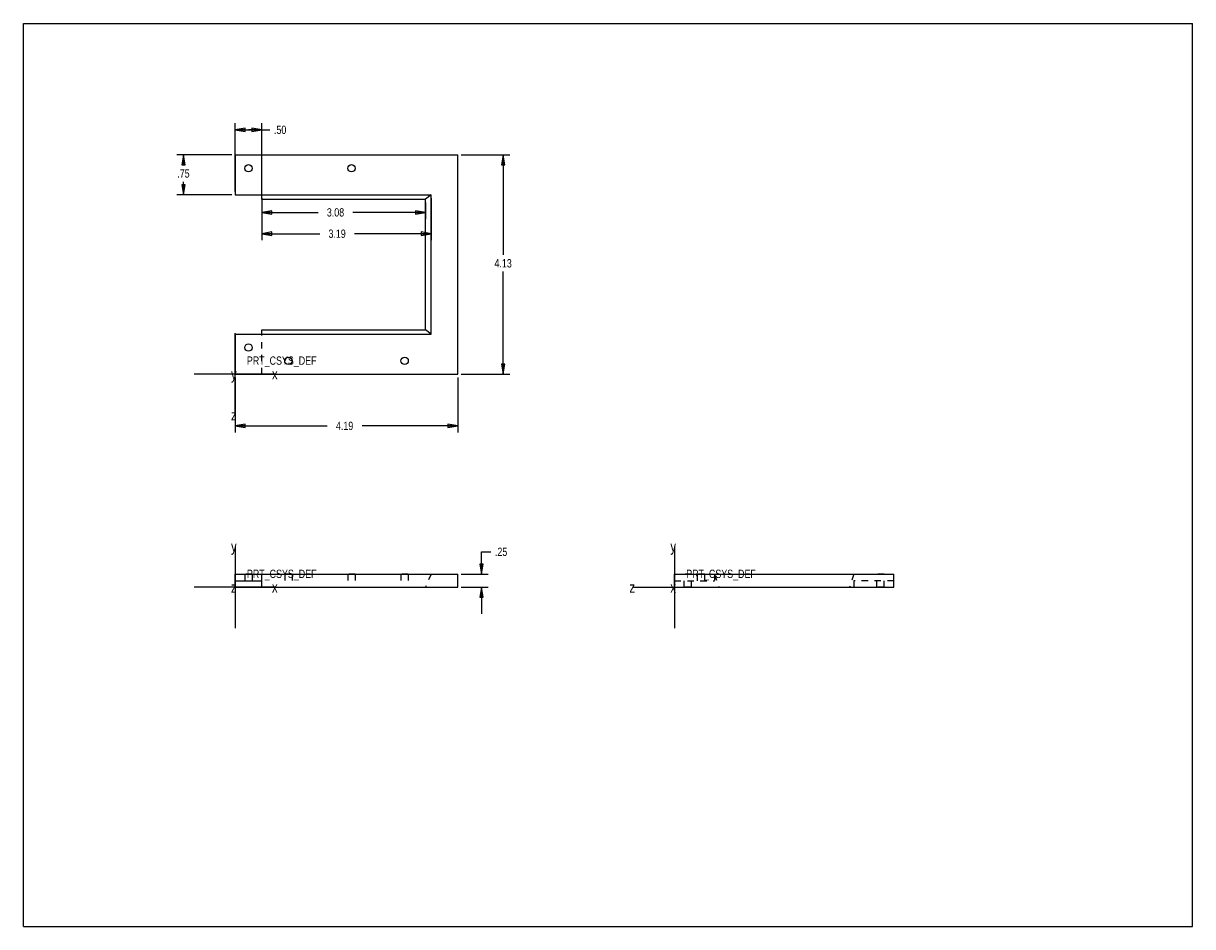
# Model space of a CAD drawing. Header units: inches. Extents: x 0 to 22, y 0 to 17.
import ezdxf

# ---------------------------------------------------------------- set-up
doc = ezdxf.new("R2010")
doc.units = ezdxf.units.IN
doc.header["$LTSCALE"] = 1.21
doc.header["$MEASUREMENT"] = 0
doc.linetypes.add('HIDDEN', pattern=[0.2, 0.1, -0.1])
doc.layers.get('0').update_dxf_attribs({"linetype": 'CONTINUOUS'})
for name, color, linetype in [('02___PRT_ALL_AXES', 7, 'CONTINUOUS'), ('05___PRT_ALL_DTM_CSYS', 7, 'CONTINUOUS'), ('DEFAULT_2', 8, 'HIDDEN')]:
    doc.layers.add(name, color=color, linetype=linetype)
doc.styles.get("Standard").update_dxf_attribs({"font": 'txt', "width": 0.8})
doc.dimstyles.new('DIMSTYLE_1', dxfattribs={"dimtxt": 0.15625, "dimasz": 0.1875, "dimexe": 0.125, "dimexo": 0.0625, "dimgap": 0.078125, "dimtad": 0, "dimtih": 1, "dimtoh": 1, "dimzin": 4, "dimdsep": 46, "dimtxsty": 'Standard', "dimblk": 'CLOSED', "dimblk1": 'CLOSED', "dimblk2": 'CLOSED', "dimcen": 0.09, "dimadec": 0, "dimazin": 0, "dimtfac": 1, "dimtofl": 0, "dimtmove": 0, "dimatfit": 3, "dimldrblk": 'CLOSED', "dimfxl": 1, "dimtolj": 1, "dimtzin": 4, "dimarcsym": 0})

# ---------------------------------------------------------------- blocks, each defined once
blk = doc.blocks.new('_CLOSED')
at = {"color": 0, "linetype": 'ByBlock'}
for p, q in [((0, 0), (-1, 0.17)), ((-1, 0.17), (-1, -0.17)), ((-1, -0.17), (0, 0)), ((-1, 0), (0, 0))]:
    blk.add_line(p, q, dxfattribs=at)
blk = doc.blocks.new('*D1')
at = {"color": 2, "linetype": 'Continuous', "transparency": 16777216}
for p, q in [((3.924, 14.523), (2.887, 14.523)), ((3.012, 14.523), (3.012, 14.331)), ((3.012, 13.773), (3.012, 14.018)), ((3.924, 13.773), (2.887, 13.773))]:
    blk.add_line(p, q, dxfattribs=at)
at = {"color": 2, "linetype": 'Continuous', "transparency": 16777216, "xscale": 0.1875, "yscale": 0.1875, "zscale": 0.1875}
for p, rotation in [((3.012, 14.523), 90), ((3.012, 13.773), 270)]:
    blk.add_blockref('_CLOSED', p, dxfattribs=dict(at, rotation=rotation))
at = {"color": 2, "linetype": 'Continuous', "transparency": 16777216, "insert": (3.012, 14.253), "char_height": 0.1562, "width": 0.375, "attachment_point": 2, "line_spacing_factor": 0.9}
blk.add_mtext('.75', dxfattribs=at)
blk = doc.blocks.new('*D2')
at = {"color": 2, "linetype": 'Continuous', "transparency": 16777216}
for p, q in [((3.986, 13.836), (3.986, 15.122)), ((3.986, 14.997), (4.236, 14.997)), ((4.486, 14.997), (4.236, 14.997)), ((4.236, 14.997), (4.637, 14.997)), ((4.486, 13.836), (4.486, 15.122))]:
    blk.add_line(p, q, dxfattribs=at)
at = {"color": 2, "linetype": 'Continuous', "transparency": 16777216, "xscale": 0.1875, "yscale": 0.1875, "zscale": 0.1875, "rotation": 180}
blk.add_blockref('_CLOSED', (3.986, 14.997), dxfattribs=at)
at = {"color": 2, "linetype": 'Continuous', "transparency": 16777216, "xscale": 0.1875, "yscale": 0.1875, "zscale": 0.1875}
blk.add_blockref('_CLOSED', (4.486, 14.997), dxfattribs=at)
at = {"color": 2, "linetype": 'Continuous', "transparency": 16777216, "insert": (4.715, 15.075), "char_height": 0.1562, "width": 0.375, "attachment_point": 1, "line_spacing_factor": 0.9}
blk.add_mtext('.50', dxfattribs=at)
blk = doc.blocks.new('*D3')
at = {"color": 2, "linetype": 'Continuous', "transparency": 16777216}
for p, q in [((8.622, 6.636), (8.622, 7.054)), ((8.622, 7.054), (8.794, 7.054)), ((8.236, 6.636), (8.747, 6.636)), ((8.236, 6.386), (8.747, 6.386)), ((8.622, 6.386), (8.622, 5.886))]:
    blk.add_line(p, q, dxfattribs=at)
at = {"color": 2, "linetype": 'Continuous', "transparency": 16777216, "xscale": 0.1875, "yscale": 0.1875, "zscale": 0.1875}
for p, rotation in [((8.622, 6.636), 270), ((8.622, 6.386), 90)]:
    blk.add_blockref('_CLOSED', p, dxfattribs=dict(at, rotation=rotation))
at = {"color": 2, "linetype": 'Continuous', "transparency": 16777216, "insert": (8.872, 7.132), "char_height": 0.1562, "width": 0.375, "attachment_point": 1, "line_spacing_factor": 0.9}
blk.add_mtext('.25', dxfattribs=at)
blk = doc.blocks.new('*D4')
at = {"color": 2, "linetype": 'Continuous', "transparency": 16777216}
for p, q in [((8.236, 14.523), (9.152, 14.523)), ((9.027, 14.523), (9.027, 12.641)), ((9.027, 10.398), (9.027, 12.329)), ((8.236, 10.398), (9.152, 10.398))]:
    blk.add_line(p, q, dxfattribs=at)
at = {"color": 2, "linetype": 'Continuous', "transparency": 16777216, "xscale": 0.1875, "yscale": 0.1875, "zscale": 0.1875}
for p, rotation in [((9.027, 14.523), 90), ((9.027, 10.398), 270)]:
    blk.add_blockref('_CLOSED', p, dxfattribs=dict(at, rotation=rotation))
at = {"color": 2, "linetype": 'Continuous', "transparency": 16777216, "insert": (9.027, 12.563), "char_height": 0.1562, "width": 0.5, "attachment_point": 2, "line_spacing_factor": 0.9}
blk.add_mtext('4.13', dxfattribs=at)
blk = doc.blocks.new('*D5')
at = {"color": 2, "linetype": 'Continuous', "transparency": 16777216}
for p, q in [((3.986, 10.336), (3.986, 9.3)), ((8.174, 10.336), (8.174, 9.3)), ((3.986, 9.425), (5.716, 9.425)), ((8.174, 9.425), (6.372, 9.425))]:
    blk.add_line(p, q, dxfattribs=at)
at = {"color": 2, "linetype": 'Continuous', "transparency": 16777216, "xscale": 0.1875, "yscale": 0.1875, "zscale": 0.1875, "rotation": 180}
blk.add_blockref('_CLOSED', (3.986, 9.425), dxfattribs=at)
at = {"color": 2, "linetype": 'Continuous', "transparency": 16777216, "xscale": 0.1875, "yscale": 0.1875, "zscale": 0.1875}
blk.add_blockref('_CLOSED', (8.174, 9.425), dxfattribs=at)
at = {"color": 2, "linetype": 'Continuous', "transparency": 16777216, "insert": (6.044, 9.503), "char_height": 0.1562, "width": 0.5, "attachment_point": 2, "line_spacing_factor": 0.9}
blk.add_mtext('4.19', dxfattribs=at)
blk = doc.blocks.new('*D6')
at = {"color": 2, "linetype": 'Continuous', "transparency": 16777216}
for p, q in [((4.486, 13.628), (4.486, 13.318)), ((4.486, 13.443), (5.545, 13.443)), ((7.564, 13.443), (6.201, 13.443)), ((7.564, 13.628), (7.564, 13.318))]:
    blk.add_line(p, q, dxfattribs=at)
at = {"color": 2, "linetype": 'Continuous', "transparency": 16777216, "xscale": 0.1875, "yscale": 0.1875, "zscale": 0.1875, "rotation": 180}
blk.add_blockref('_CLOSED', (4.486, 13.443), dxfattribs=at)
at = {"color": 2, "linetype": 'Continuous', "transparency": 16777216, "xscale": 0.1875, "yscale": 0.1875, "zscale": 0.1875}
blk.add_blockref('_CLOSED', (7.564, 13.443), dxfattribs=at)
at = {"color": 2, "linetype": 'Continuous', "transparency": 16777216, "insert": (5.873, 13.521), "char_height": 0.1562, "width": 0.5, "attachment_point": 2, "line_spacing_factor": 0.9}
blk.add_mtext('3.08', dxfattribs=at)
blk = doc.blocks.new('*D7')
at = {"color": 2, "linetype": 'Continuous', "transparency": 16777216}
for p, q in [((4.486, 13.711), (4.486, 12.917)), ((7.674, 13.711), (7.674, 12.917)), ((4.486, 13.042), (5.575, 13.042)), ((7.674, 13.042), (6.231, 13.042))]:
    blk.add_line(p, q, dxfattribs=at)
at = {"color": 2, "linetype": 'Continuous', "transparency": 16777216, "xscale": 0.1875, "yscale": 0.1875, "zscale": 0.1875, "rotation": 180}
blk.add_blockref('_CLOSED', (4.486, 13.042), dxfattribs=at)
at = {"color": 2, "linetype": 'Continuous', "transparency": 16777216, "xscale": 0.1875, "yscale": 0.1875, "zscale": 0.1875}
blk.add_blockref('_CLOSED', (7.674, 13.042), dxfattribs=at)
at = {"color": 2, "linetype": 'Continuous', "transparency": 16777216, "insert": (5.903, 13.12), "char_height": 0.1562, "width": 0.5, "attachment_point": 2, "line_spacing_factor": 0.9}
blk.add_mtext('3.19', dxfattribs=at)

msp = doc.modelspace()

# ---------------------------------------------------------------- linework, layer by layer
at = {"color": 7, "linetype": 'Continuous'}
for p, q in [((0, 0), (0, 17)), ((0, 17), (22, 17)), ((22, 0), (22, 17)), ((3.986, 14.523), (3.986, 13.773)), ((3.986, 14.523), (8.174, 14.523)), ((4.486, 13.69), (4.486, 14.523)), ((8.174, 10.398), (8.174, 14.523)), ((3.986, 13.773), (7.674, 13.773)), ((7.674, 13.773), (7.564, 13.69)), ((7.564, 11.232), (7.564, 13.69)), ((7.674, 11.148), (7.674, 13.773)), ((7.674, 11.148), (7.564, 11.232)), ((3.986, 10.398), (8.174, 10.398)), ((3.986, 6.386), (3.986, 6.636)), ((3.986, 6.636), (8.174, 6.636)), ((8.174, 6.386), (8.174, 6.636)), ((12.252, 6.386), (12.252, 6.636)), ((12.252, 6.636), (16.377, 6.636)), ((16.377, 6.386), (16.377, 6.636)), ((3.986, 6.511), (4.486, 6.511)), ((4.486, 6.386), (4.486, 6.511)), ((4.486, 6.386), (8.174, 6.386)), ((12.252, 6.386), (16.377, 6.386)), ((0, 0), (22, 0))]:
    msp.add_line(p, q, dxfattribs=at)
msp.add_circle((4.236, 14.273), 0.069, dxfattribs=at)
at = {"layer": '02___PRT_ALL_AXES', "color": 7, "linetype": 'Continuous'}
for p, q in [((4.486, 13.69), (7.564, 13.69)), ((4.486, 11.148), (4.486, 11.232)), ((4.486, 11.232), (7.564, 11.232)), ((3.986, 11.148), (3.986, 10.398)), ((3.986, 11.148), (7.674, 11.148)), ((3.986, 6.386), (4.486, 6.386))]:
    msp.add_line(p, q, dxfattribs=at)
at = {"layer": '02___PRT_ALL_AXES', "color": 8, "linetype": 'HIDDEN'}
for p, q in [((4.305, 6.636), (4.167, 6.636)), ((4.917, 6.636), (4.917, 6.386)), ((5.055, 6.636), (4.917, 6.636)), ((5.055, 6.636), (5.055, 6.386)), ((6.105, 6.636), (6.105, 6.386)), ((6.243, 6.636), (6.105, 6.636)), ((6.243, 6.636), (6.243, 6.386)), ((7.243, 6.636), (7.105, 6.636)), ((7.105, 6.636), (7.105, 6.386)), ((7.243, 6.636), (7.243, 6.386)), ((12.433, 6.386), (12.433, 6.636)), ((12.571, 6.636), (12.433, 6.636)), ((12.571, 6.386), (12.571, 6.636)), ((12.683, 6.511), (12.683, 6.636)), ((12.821, 6.636), (12.683, 6.636)), ((12.821, 6.511), (12.821, 6.636)), ((16.196, 6.636), (16.058, 6.636)), ((16.058, 6.386), (16.058, 6.636)), ((16.196, 6.386), (16.196, 6.636)), ((4.486, 6.386), (7.564, 6.386)), ((12.571, 6.386), (12.433, 6.386)), ((16.196, 6.386), (16.058, 6.386))]:
    msp.add_line(p, q, dxfattribs=at)
at = {"layer": '02___PRT_ALL_AXES', "color": 7, "linetype": 'Continuous'}
for centre in [(6.174, 14.273), (4.236, 10.898), (4.986, 10.648), (7.174, 10.648)]:
    msp.add_circle(centre, 0.069, dxfattribs=at)
at = {"layer": '05___PRT_ALL_DTM_CSYS', "color": 7, "linetype": 'Continuous'}
for p, q in [((3.986, 9.628), (3.986, 11.168)), ((4.756, 10.398), (3.216, 10.398)), ((3.986, 7.156), (3.986, 5.616)), ((12.252, 7.156), (12.252, 5.616)), ((4.756, 6.386), (3.216, 6.386)), ((11.482, 6.386), (13.022, 6.386))]:
    msp.add_line(p, q, dxfattribs=at)
at = {"layer": 'DEFAULT_2', "color": 8, "linetype": 'HIDDEN'}
for p, q in [((4.486, 10.398), (4.486, 11.148)), ((4.167, 6.636), (4.167, 6.386)), ((4.305, 6.636), (4.305, 6.386)), ((4.486, 6.511), (4.486, 6.636)), ((7.674, 6.636), (7.564, 6.386)), ((13.002, 6.636), (13.002, 6.511)), ((13.002, 6.636), (13.086, 6.386)), ((15.627, 6.636), (15.544, 6.386)), ((12.252, 6.511), (13.002, 6.511)), ((16.377, 6.511), (15.627, 6.511)), ((15.627, 6.511), (15.627, 6.386))]:
    msp.add_line(p, q, dxfattribs=at)

# ---------------------------------------------------------------- texts
at = {"layer": '05___PRT_ALL_DTM_CSYS', "color": 7, "linetype": 'Continuous', "char_height": 0.15625, "width": 1.5, "attachment_point": 1, "line_spacing_factor": 0.9}
for insert in [(4.206, 10.731), (4.206, 6.718), (12.472, 6.718)]:
    msp.add_mtext('PRT_CSYS_DEF', dxfattribs=dict(at, insert=insert))
at = {"layer": '05___PRT_ALL_DTM_CSYS', "color": 9, "linetype": 'Continuous', "char_height": 0.199, "width": 0.15911, "attachment_point": 1, "line_spacing_factor": 0.9}
for s, insert in [('y', (3.907, 10.498)), ('x', (4.677, 10.498)), ('z', (3.907, 9.728)), ('y', (3.907, 7.256)), ('y', (12.173, 7.256)), ('z', (3.907, 6.486)), ('x', (4.677, 6.486)), ('z', (11.403, 6.486)), ('x', (12.173, 6.486))]:
    msp.add_mtext(s, dxfattribs=dict(at, insert=insert))

# ---------------------------------------------------------------- dimensions: what is measured, and where the dimension line sits
at = {"color": 2, "linetype": 'Continuous'}
for base, p1, p2, angle, picture, middle in [((3.986, 14.997), (4.486, 13.773), (3.986, 13.773), 180, '*D2', (4.915, 14.997)), ((3.012, 13.773), (3.986, 14.523), (3.986, 13.773), 270, '*D1', (3.027, 14.175)), ((9.026785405, 14.523469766), (8.173989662, 10.398469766), (8.173989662, 14.523469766), 90, '*D4', (9.030691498, 12.484932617)), ((8.622, 6.636), (8.174, 6.386), (8.174, 6.636), 90, '*D3', (9.075, 7.054))]:
    dim = msp.add_linear_dim(base=base, p1=p1, p2=p2, angle=angle, dimstyle='DIMSTYLE_1', dxfattribs=at)
    dim.commit()
    dim.dimension.update_dxf_attribs({"geometry": picture, "text_midpoint": middle, "dimtype": 160})
for base, p1, p2, picture, middle in [((7.674, 13.042), (4.486, 13.773), (7.674, 13.773), '*D7', (5.903, 13.042)), ((7.564, 13.443), (4.486, 13.69), (7.564, 13.69), '*D6', (5.877, 13.443)), ((8.174, 9.425), (3.986, 10.398), (8.174, 10.398), '*D5', (6.044, 9.425))]:
    dim = msp.add_linear_dim(base=base, p1=p1, p2=p2, dimstyle='DIMSTYLE_1', dxfattribs=at)
    dim.commit()
    dim.dimension.update_dxf_attribs({"geometry": picture, "text_midpoint": middle, "dimtype": 160})

doc.saveas('drawing.dxf')
